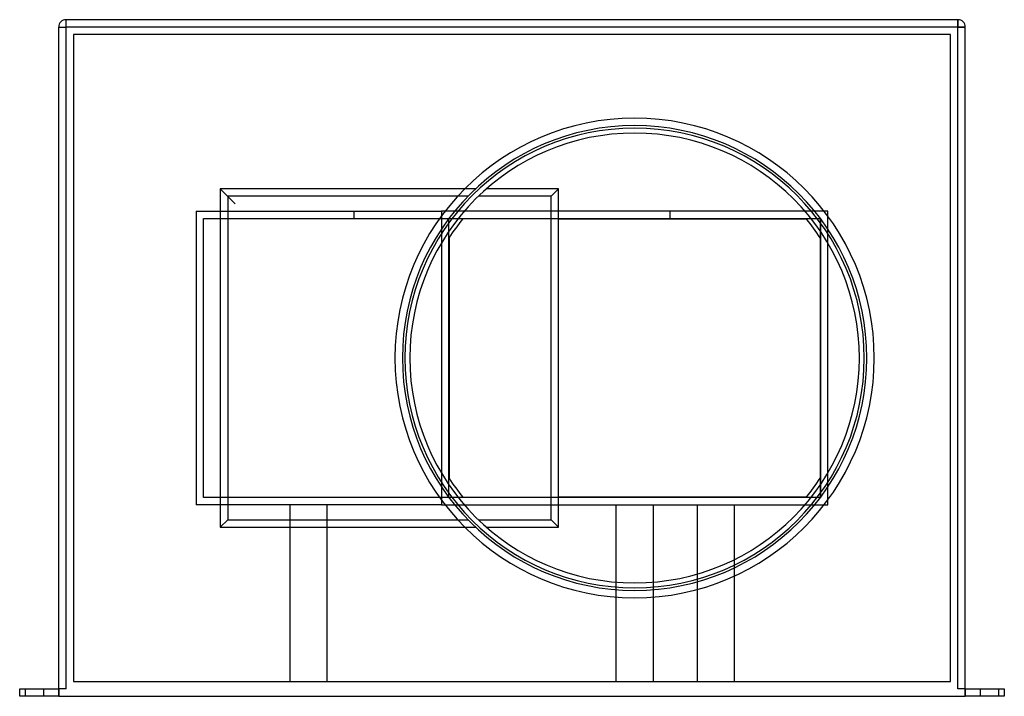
# Model space of a CAD drawing. Header units: millimetres. Extents: x -265 to 265, y -182 to 182.
import ezdxf

# ---------------------------------------------------------------- set-up
doc = ezdxf.new("R2010")
doc.units = ezdxf.units.MM
doc.layers.add('HIDDEN', color=7, linetype='Continuous')
doc.layers.add('THICK', color=7, linetype='Continuous')

msp = doc.modelspace()

# ---------------------------------------------------------------- linework, layer by layer
at = {"layer": 'HIDDEN'}
for p, q in [((-240, 182), (-240, 182)), ((-240, 178), (-240, 182)), ((240, 178), (240, 182)), ((240, 182), (240, 182)), ((-244, 178), (-244, 178)), ((-244, 178), (-240, 178)), ((240, 178), (-240, 178)), ((-240, -178), (-240, 178)), ((240, -178), (240, 178)), ((240, 178), (244, 178)), ((244, 178), (244, 178)), ((236, 174), (-236, 174)), ((-236, 174), (-236, -174)), ((-236, 174), (-236, 174)), ((236, -174), (236, 174)), ((236, 174), (236, 174)), ((-157, 91), (-157, 91)), ((-19.7, 91), (-25.43, 91)), ((-19.7, 91), (-19.7, 91)), ((-13.75, 91), (-13.75, 91)), ((25, 91), (25, 91)), ((-23.76, 87), (-29.25, 87)), ((-170, 79), (-170, -79)), ((-170, 79), (-38, 79)), ((-166, -75), (-166, 75)), ((-166, 75), (-34, 75)), ((-85, 75), (-85, 79)), ((-38, 79), (-38, -79)), ((-38, 79), (-38, 79)), ((170, 79), (-38, 79)), ((-34, 75), (166, 75)), ((-34, 75), (-34, 75)), ((-34, -75), (-34, 75)), ((25, 74.9), (-26.47, 74.9)), ((-26.47, 74.9), (-26.47, 74.9)), ((25, 74.9), (25, 74.9)), ((85, 79), (85, 75)), ((158.47, 74.9), (158.47, 74.9)), ((166, -75), (166, 75)), ((166, 75), (166, 75)), ((166, 75), (166, -75)), ((170, 79), (170, 79)), ((170, -79), (170, 79)), ((-33.9, 64.66), (-33.9, -64.66)), ((-33.9, 64.66), (-33.9, 64.66)), ((165.9, 64.66), (165.9, 64.66)), ((-33.9, -64.66), (-33.9, -64.66)), ((165.9, -64.66), (165.9, -64.66)), ((-38, -79), (-170, -79)), ((-34, -75), (-166, -75)), ((-119.6, -79), (-119.6, -174)), ((-99.6, -79), (-99.6, -174)), ((-38, -79), (170, -79)), ((-38, -79), (-38, -79)), ((-34, -75), (-34, -75)), ((166, -75), (-34, -75)), ((-26.47, -74.9), (25, -74.9)), ((-26.47, -74.9), (-26.47, -74.9)), ((25, -74.9), (25, -74.9)), ((56, -174), (56, -79)), ((76, -79), (76, -174)), ((99.6, -79), (99.6, -174)), ((119.6, -79), (119.6, -174)), ((158.47, -74.9), (158.47, -74.9)), ((166, -75), (166, -75)), ((170, -79), (170, -79)), ((-29.25, -87), (-23.76, -87)), ((-157, -91), (-157, -91)), ((-25.43, -91), (-19.7, -91)), ((-19.7, -91), (-19.7, -91)), ((-13.75, -91), (-13.75, -91)), ((25, -91), (25, -91)), ((-236, -174), (-236, -174)), ((-236, -174), (236, -174)), ((236, -174), (236, -174)), ((-265, -178), (-265, -178)), ((-262, -178), (-262, -182)), ((-262, -178), (-262, -182)), ((-252, -182), (-252, -178)), ((-252, -182), (-252, -178)), ((-244, -182), (-244, -178)), ((-244, -178), (-244, -178)), ((244, -178), (244, -182)), ((244, -178), (244, -178)), ((252, -178), (252, -182)), ((252, -178), (252, -182)), ((262, -182), (262, -178)), ((262, -182), (262, -178)), ((265, -178), (265, -178)), ((-265, -182), (-265, -182)), ((265, -182), (265, -182))]:
    msp.add_line(p, q, dxfattribs=at)
for radius, start, end in [(123.62, 90, 270), (123.62, 0, 90), (119, 140.9933, 147.0869), (123.62, 270, 0), (119, 212.9131, 219.0067)]:
    msp.add_arc((66, 0), radius, start, end, dxfattribs=at)
at = {"layer": 'THICK'}
for p, q in [((-240, 178), (-240, 182)), ((240, 182), (-240, 182)), ((240, 182), (240, 178)), ((-244, 178), (-240, 178)), ((-244, -178), (-244, 178)), ((240, 178), (-240, 178)), ((-240, -178), (-240, 178)), ((240, -178), (240, 178)), ((244, 178), (240, 178)), ((244, -178), (244, 178)), ((-25.43, 91), (-157, 91)), ((-157, 91), (-149, 83)), ((-157, 91), (-157, -91)), ((25, 91), (-13.75, 91)), ((25, 91), (21, 87)), ((25, -91), (25, 91)), ((-29.25, 87), (-153, 87)), ((-153, 87), (-153, -87)), ((21, 87), (-18.1, 87)), ((21, -87), (21, 87)), ((25, 74.9), (158.47, 74.9)), ((165.9, 64.66), (165.9, -64.66)), ((158.47, -74.9), (25, -74.9)), ((-157, -91), (-153, -87)), ((-153, -87), (-29.25, -87)), ((-18.1, -87), (21, -87)), ((25, -91), (21, -87)), ((-157, -91), (-25.43, -91)), ((-13.75, -91), (25, -91)), ((-265, -178), (-244, -178)), ((-265, -182), (-265, -178)), ((-240, -178), (-244, -178)), ((-244, -178), (-244, -182)), ((244, -178), (240, -178)), ((244, -182), (244, -178)), ((244, -178), (265, -178)), ((265, -178), (265, -182)), ((-244, -182), (-265, -182)), ((-244, -182), (244, -182)), ((265, -182), (244, -182))]:
    msp.add_line(p, q, dxfattribs=at)
for centre, radius, start, end in [((-240, 178), 4, 90, 180), ((240, 178), 4, 0, 90), ((66, 0), 129, 0, 180), ((66, 0), 125, 90, 180), ((66, 0), 123.62, 90, 180), ((66, 0), 125, 0, 90), ((66, 0), 123.62, 270, 90), ((66, 0), 121, 0, 180), ((66, 0), 119, 32.9131, 39.0067), ((66, 0), 129, 180, 0), ((66, 0), 123.62, 180, 270), ((66, 0), 121, 180, 0), ((66, 0), 125, 180, 270), ((66, 0), 125, 270, 0), ((66, 0), 119, 320.9933, 327.0869)]:
    msp.add_arc(centre, radius, start, end, dxfattribs=at)

doc.saveas('drawing.dxf')
